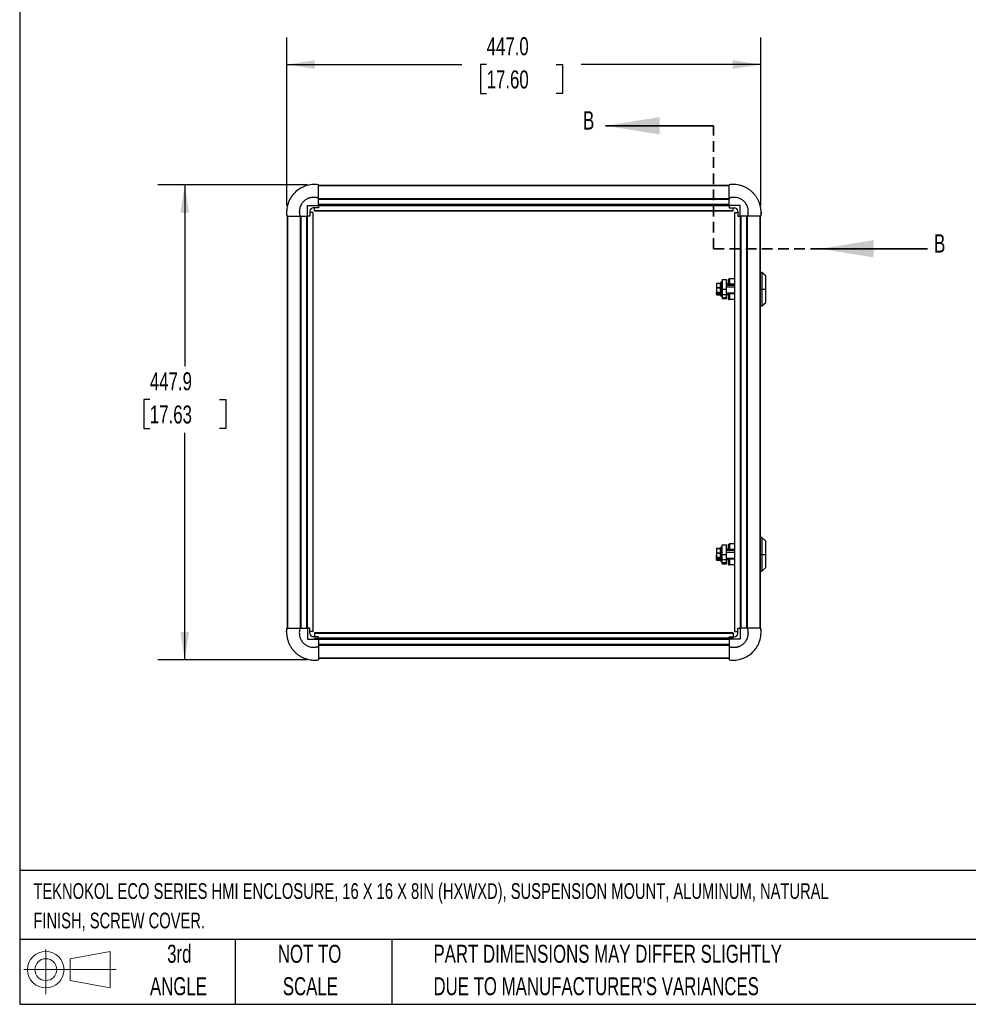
# Model space of a CAD drawing. Header units: millimetres. Extents: x 51 to 2184, y 51 to 1676.
# Tile 1 of 9: x 51 to 945, y 51 to 979. Entities that reach past the tile are written whole.
import ezdxf

# ---------------------------------------------------------------- set-up
doc = ezdxf.new("R2010")
doc.units = ezdxf.units.MM
doc.header["$LTSCALE"] = 8
doc.linetypes.add('HIDDEN', pattern=[1.905, 1.27, -0.635])
doc.layers.add('DIMENSIONS', color=140, linetype='Continuous', lineweight=25)
doc.layers.add('TEXT', color=140, linetype='Continuous', lineweight=25)
doc.styles.add('SLDTEXTSTYLE0', font='TXT', dxfattribs={"width": 0.7})
doc.dimstyles.new('SLDDIMSTYLE0', dxfattribs={"dimtxt": 17.264063, "dimasz": 26.416, "dimexe": 0, "dimexo": 0.0625, "dimgap": 4.316016, "dimtad": 0, "dimtih": 1, "dimtoh": 1, "dimrnd": 1e-09, "dimzin": 4, "dimdsep": 46, "dimtxsty": 'SLDTEXTSTYLE0', "dimsah": 1, "dimcen": 0.09, "dimadec": 0, "dimazin": 1, "dimtfac": 1, "dimtofl": 0, "dimtmove": 0, "dimatfit": 3, "dimfxl": 0, "dimfrac": 2, "dimtolj": 1, "dimtzin": 12, "dimarcsym": 0})
doc.dimstyles.new('SLDDIMSTYLE1', dxfattribs={"dimtxt": 17.264063, "dimasz": 26.416, "dimexe": 0, "dimexo": 0.0625, "dimgap": 4.316016, "dimtad": 0, "dimtih": 1, "dimtoh": 1, "dimrnd": 1e-09, "dimzin": 12, "dimdsep": 46, "dimtxsty": 'SLDTEXTSTYLE0', "dimsah": 1, "dimcen": 0.09, "dimadec": 0, "dimazin": 3, "dimtfac": 1, "dimtofl": 0, "dimtmove": 0, "dimatfit": 3, "dimfxl": 0, "dimfrac": 2, "dimtolj": 1, "dimtzin": 12, "dimarcsym": 0})

# ---------------------------------------------------------------- blocks, each defined once
blk = doc.blocks.new('Block11')
at = {"color": 7, "linetype": 'Continuous', "lineweight": 18}
for p, q in [((20.71, 42.49), (20.71, 0)), ((43.84, 33.34), (81.4, 40.25)), ((81.4, 40.25), (81.4, 5.85)), ((43.84, 12.77), (43.84, 33.34)), ((0, 23.05), (86.99, 23.05)), ((43.84, 12.77), (81.4, 5.85))]:
    blk.add_line(p, q, dxfattribs=at)
for radius in [17.2, 10.29]:
    blk.add_circle((20.71, 23.05), radius, dxfattribs=at)
blk = doc.blocks.new('Block12')
at = {"color": 7, "linetype": 'Continuous'}
blk.add_blockref('Block11', (0, 0), dxfattribs=at)
blk = doc.blocks.new('_D')
at = {"layer": 'DIMENSIONS'}
for p, q in [((302.68, 803.76), (302.68, 962.1)), ((749.64, 803.76), (749.64, 962.1)), ((302.68, 936.7), (467.7, 936.7)), ((491.09, 936.7), (485.3, 936.7)), ((485.3, 936.7), (485.3, 909.26)), ((556.76, 936.7), (562.56, 936.7)), ((562.56, 936.7), (562.56, 909.26)), ((749.64, 936.7), (580.15, 936.7)), ((485.3, 909.26), (491.09, 909.26)), ((562.56, 909.26), (556.76, 909.26))]:
    blk.add_line(p, q, dxfattribs=at)
for points in [[(302.68, 936.7), (329.09, 932.63), (329.09, 940.76)], [(749.64, 936.7), (723.22, 940.76), (723.22, 932.63)]]:
    blk.add_solid(points, dxfattribs=at)
at = {"layer": 'DIMENSIONS', "char_height": 16.933, "attachment_point": 1, "style": 'SLDTEXTSTYLE0'}
for s, insert in [('447.0', (491.09, 962.39)), ('17.60', (491.09, 931.09))]:
    blk.add_mtext(s, dxfattribs=dict(at, insert=insert))
blk = doc.blocks.new('_D_1')
at = {"layer": 'DIMENSIONS'}
for p, q in [((322.27, 823.35), (180.99, 823.35)), ((206.39, 823.35), (206.39, 652.19)), ((173.56, 620.89), (167.76, 620.89)), ((167.76, 620.89), (167.76, 593.45)), ((239.23, 620.89), (245.02, 620.89)), ((245.02, 620.89), (245.02, 593.45)), ((167.76, 593.45), (173.56, 593.45)), ((206.39, 375.47), (206.39, 589.58)), ((245.02, 593.45), (239.23, 593.45)), ((322.27, 375.47), (180.99, 375.47))]:
    blk.add_line(p, q, dxfattribs=at)
for points in [[(206.39, 823.35), (202.33, 796.94), (210.46, 796.94)], [(206.39, 375.47), (210.46, 401.88), (202.33, 401.88)]]:
    blk.add_solid(points, dxfattribs=at)
at = {"layer": 'DIMENSIONS', "char_height": 16.933, "attachment_point": 1, "style": 'SLDTEXTSTYLE0'}
for s, insert in [('447.9', (173.56, 646.58)), ('17.63', (173.56, 615.28))]:
    blk.add_mtext(s, dxfattribs=dict(at, insert=insert))

msp = doc.modelspace()

# ---------------------------------------------------------------- linework, layer by layer
at = {"color": 7, "linetype": 'Continuous', "lineweight": 35}
for p, q in [((704.898, 878.957), (603.298, 878.957)), ((906.873, 762.991), (805.273, 762.991))]:
    msp.add_line(p, q, dxfattribs=at)
at = {"color": 7, "linetype": 'HIDDEN', "lineweight": 35}
for q in [(704.898, 878.957), (805.273, 762.991)]:
    msp.add_line((704.898, 762.991), q, dxfattribs=at)
for p, q in [((332.425, 822.62), (719.888, 822.62)), ((719.888, 822.573), (332.425, 822.573)), ((310.07, 815.572), (308.949, 814.433)), ((310.009, 815.645), (309.998, 815.634)), ((310.006, 815.642), (310.002, 815.639)), ((332.425, 810.55), (719.888, 810.55)), ((332.425, 809.807), (719.888, 809.807)), ((719.888, 803.841), (719.888, 810.696)), ((742.244, 815.572), (743.365, 814.433)), ((742.316, 815.634), (742.305, 815.645)), ((742.311, 815.639), (742.308, 815.642)), ((324.47, 798.353), (324.47, 793.603)), ((332.425, 801.558), (327.675, 801.558)), ((328.657, 798.87), (328.657, 801.558)), ((723.657, 798.87), (328.657, 798.87)), ((328.657, 798.87), (328.657, 798.62)), ((328.657, 798.62), (723.657, 798.62)), ((719.888, 804.611), (332.425, 804.611)), ((332.425, 804.12), (719.888, 804.12)), ((332.425, 803.87), (719.888, 803.87)), ((332.425, 803.841), (332.425, 801.558)), ((730.157, 803.841), (719.888, 803.841)), ((719.888, 803.841), (719.888, 801.558)), ((719.888, 801.558), (724.638, 801.558)), ((723.657, 798.87), (723.657, 801.558)), ((723.657, 798.62), (723.657, 798.87)), ((727.843, 798.353), (727.843, 793.603)), ((730.157, 794.403), (730.157, 803.841)), ((302.473, 797.37), (302.692, 793.603)), ((303.378, 405.219), (303.378, 793.603)), ((303.425, 793.603), (303.425, 405.219)), ((315.448, 405.219), (315.448, 793.603)), ((316.191, 405.219), (316.191, 793.603)), ((320.976, 793.603), (322.157, 793.603)), ((321.387, 793.603), (321.387, 405.219)), ((321.878, 405.219), (321.878, 793.603)), ((322.128, 405.219), (322.128, 793.603)), ((322.128, 793.603), (322.157, 793.603)), ((322.157, 793.603), (322.157, 794.403)), ((324.47, 793.603), (322.157, 793.603)), ((327.128, 797.341), (324.47, 797.341)), ((327.128, 797.341), (327.128, 402.341)), ((327.378, 797.341), (327.128, 797.341)), ((327.378, 402.341), (327.378, 797.341)), ((724.936, 797.341), (724.936, 402.341)), ((725.186, 797.341), (724.936, 797.341)), ((725.186, 402.341), (725.186, 797.341)), ((725.186, 797.341), (727.843, 797.341)), ((727.843, 793.603), (730.157, 793.603)), ((730.157, 793.603), (730.157, 794.403)), ((731.338, 793.603), (730.157, 793.603)), ((730.157, 793.603), (730.186, 793.603)), ((730.186, 793.603), (730.186, 405.219)), ((730.436, 793.603), (730.436, 405.219)), ((730.927, 405.219), (730.927, 793.603)), ((737.092, 793.603), (731.338, 793.603)), ((736.123, 793.603), (736.123, 405.219)), ((736.866, 793.603), (736.866, 405.219)), ((748.888, 405.219), (748.888, 793.603)), ((748.936, 793.603), (748.936, 405.219)), ((749.84, 797.363), (749.622, 793.603)), ((713.186, 733.976), (717.186, 733.976)), ((713.186, 733.976), (713.186, 724.962)), ((717.186, 724.962), (717.186, 733.976)), ((718.936, 733.966), (718.936, 728.456)), ((719.336, 728.456), (719.336, 734.385)), ((720.236, 734.385), (719.336, 734.385)), ((720.236, 734.806), (720.236, 729.506)), ((724.936, 734.806), (720.236, 734.806)), ((750.436, 740.706), (748.936, 740.706)), ((754.436, 737.456), (750.436, 740.706)), ((750.436, 740.706), (750.436, 724.956)), ((754.436, 724.956), (754.436, 737.456)), ((707.686, 730.135), (707.686, 726.138)), ((707.686, 726.138), (707.686, 724.438)), ((711.515, 730.335), (707.886, 730.335)), ((707.886, 730.335), (707.886, 730.27)), ((707.886, 730.27), (707.886, 726.274)), ((711.501, 730.27), (707.886, 730.27)), ((707.886, 726.274), (707.886, 726.079)), ((707.886, 726.274), (711.226, 726.274)), ((707.886, 726.079), (707.886, 722.222)), ((711.226, 726.079), (707.886, 726.079)), ((712.226, 728.456), (711.226, 727.456)), ((711.226, 727.456), (711.226, 726.427)), ((711.226, 726.427), (712.226, 727.016)), ((711.226, 726.427), (711.226, 722.456)), ((711.501, 727.732), (711.501, 730.27)), ((711.54, 728.379), (711.584, 727.815)), ((711.695, 730.139), (711.695, 730.478)), ((711.898, 731.421), (711.898, 729.33)), ((711.898, 728.129), (711.898, 729.33)), ((713.186, 728.456), (712.226, 728.456)), ((712.226, 728.456), (712.226, 727.016)), ((712.226, 727.016), (712.226, 721.456)), ((712.226, 727.016), (713.186, 727.016)), ((713.186, 731.706), (712.281, 731.706)), ((712.281, 728.456), (712.281, 731.706)), ((713.186, 724.962), (717.186, 724.962)), ((713.186, 724.962), (713.186, 719.962)), ((718.936, 729.856), (717.186, 729.856)), ((724.936, 728.456), (717.186, 728.456)), ((717.186, 727.016), (724.936, 727.016)), ((717.186, 719.962), (717.186, 724.962)), ((720.236, 729.506), (720.236, 728.456)), ((724.936, 729.506), (720.236, 729.506)), ((748.936, 724.956), (750.436, 724.956)), ((750.436, 724.956), (750.436, 709.206)), ((750.436, 724.956), (754.436, 724.956)), ((754.436, 712.456), (754.436, 724.956)), ((707.686, 720.166), (707.686, 719.778)), ((707.704, 722.205), (707.718, 722.176)), ((707.886, 722.222), (709.886, 722.222)), ((707.886, 722.222), (707.886, 722.082)), ((707.886, 722.082), (709.695, 722.082)), ((707.886, 720.765), (707.886, 722.082)), ((707.886, 720.511), (707.886, 720.782)), ((707.886, 720.511), (707.886, 720.463)), ((709.786, 720.511), (707.886, 720.511)), ((707.886, 720.463), (707.886, 719.583)), ((709.886, 720.463), (707.886, 720.463)), ((707.886, 719.583), (711.501, 719.583)), ((707.886, 719.583), (707.886, 719.578)), ((707.886, 719.578), (711.515, 719.578)), ((709.686, 720.794), (707.961, 720.794)), ((708.086, 720.938), (708.086, 722.082)), ((709.686, 722.082), (709.686, 720.96)), ((709.686, 720.96), (709.686, 720.702)), ((709.886, 722.222), (709.886, 720.9)), ((709.886, 720.9), (711.501, 720.9)), ((709.886, 720.9), (709.886, 720.765)), ((711.501, 720.765), (709.886, 720.765)), ((709.886, 720.765), (709.886, 720.463)), ((711.226, 722.456), (712.226, 721.456)), ((711.501, 720.9), (711.501, 722.181)), ((711.695, 721.987), (711.695, 720.875)), ((711.695, 720.607), (711.695, 719.774)), ((711.898, 720.197), (711.898, 721.784)), ((711.898, 718.492), (711.898, 720.197)), ((712.226, 721.456), (713.186, 721.456)), ((712.281, 719.986), (712.281, 721.456)), ((712.281, 719.986), (713.086, 719.986)), ((712.281, 718.206), (712.281, 719.986)), ((712.281, 718.206), (713.186, 718.206)), ((713.186, 719.962), (713.186, 717.2)), ((713.186, 719.962), (717.186, 719.962)), ((713.186, 717.2), (717.186, 717.2)), ((713.186, 717.2), (713.186, 716.588)), ((713.186, 716.588), (717.186, 716.588)), ((713.186, 716.588), (713.186, 715.966)), ((717.186, 715.966), (713.186, 715.966)), ((717.186, 721.456), (724.936, 721.456)), ((717.186, 720.056), (718.936, 720.056)), ((717.186, 717.2), (717.186, 719.962)), ((717.186, 716.588), (717.186, 717.2)), ((717.186, 715.966), (717.186, 716.588)), ((718.936, 721.456), (718.936, 715.506)), ((718.936, 715.506), (719.336, 715.106)), ((719.336, 715.106), (719.336, 721.456)), ((719.336, 715.106), (720.236, 715.106)), ((720.236, 721.456), (720.236, 720.407)), ((720.236, 720.407), (720.236, 715.106)), ((724.936, 720.407), (720.236, 720.407)), ((724.936, 715.106), (720.236, 715.106)), ((748.936, 709.206), (750.436, 709.206)), ((750.436, 709.206), (754.436, 712.456)), ((713.186, 483.976), (717.186, 483.976)), ((713.186, 474.962), (713.186, 483.976)), ((717.186, 474.962), (717.186, 483.976)), ((718.936, 483.966), (718.936, 478.456)), ((719.336, 478.456), (719.336, 484.385)), ((720.236, 484.385), (719.336, 484.385)), ((720.236, 484.806), (720.236, 479.506)), ((724.936, 484.806), (720.236, 484.806)), ((750.436, 490.706), (748.936, 490.706)), ((754.436, 487.456), (750.436, 490.706)), ((750.436, 490.706), (750.436, 474.956)), ((754.436, 474.956), (754.436, 487.456)), ((707.686, 480.135), (707.686, 476.138)), ((707.686, 476.138), (707.686, 474.438)), ((711.515, 480.335), (707.886, 480.335)), ((707.886, 480.335), (707.886, 480.27)), ((707.886, 480.27), (707.886, 476.274)), ((711.501, 480.27), (707.886, 480.27)), ((707.886, 476.274), (707.886, 476.079)), ((707.886, 476.274), (711.226, 476.274)), ((707.886, 476.079), (707.886, 472.222)), ((707.886, 476.079), (711.226, 476.079)), ((712.226, 478.456), (711.226, 477.456)), ((711.226, 477.456), (711.226, 476.427)), ((711.226, 476.427), (712.226, 477.016)), ((711.226, 476.427), (711.226, 472.456)), ((711.501, 477.732), (711.501, 480.27)), ((711.54, 478.379), (711.584, 477.815)), ((711.695, 480.139), (711.695, 480.478)), ((711.898, 479.33), (711.898, 481.421)), ((711.898, 479.33), (711.898, 478.129)), ((713.186, 478.456), (712.226, 478.456)), ((712.226, 478.456), (712.226, 477.016)), ((712.226, 477.016), (712.226, 471.456)), ((712.226, 477.016), (713.186, 477.016)), ((713.186, 481.706), (712.281, 481.706)), ((712.281, 478.456), (712.281, 481.706)), ((713.186, 474.962), (717.186, 474.962)), ((713.186, 469.962), (713.186, 474.962)), ((718.936, 479.856), (717.186, 479.856)), ((724.936, 478.456), (717.186, 478.456)), ((717.186, 477.016), (724.936, 477.016)), ((717.186, 469.962), (717.186, 474.962)), ((720.236, 479.506), (720.236, 478.456)), ((724.936, 479.506), (720.236, 479.506)), ((748.936, 474.956), (750.436, 474.956)), ((750.436, 474.956), (750.436, 459.206)), ((750.436, 474.956), (754.436, 474.956)), ((754.436, 462.456), (754.436, 474.956)), ((707.686, 470.166), (707.686, 469.778)), ((707.704, 472.205), (707.718, 472.176)), ((707.886, 472.222), (709.886, 472.222)), ((707.886, 472.222), (707.886, 472.082)), ((707.886, 472.082), (709.695, 472.082)), ((707.886, 470.765), (707.886, 472.082)), ((707.886, 470.511), (707.886, 470.782)), ((707.886, 470.511), (707.886, 470.463)), ((709.786, 470.511), (707.886, 470.511)), ((707.886, 470.463), (707.886, 469.583)), ((709.886, 470.463), (707.886, 470.463)), ((711.501, 469.583), (707.886, 469.583)), ((707.886, 469.583), (707.886, 469.578)), ((707.886, 469.578), (711.515, 469.578)), ((709.686, 470.794), (707.961, 470.794)), ((708.086, 470.938), (708.086, 472.082)), ((709.686, 472.082), (709.686, 470.96)), ((709.686, 470.96), (709.686, 470.702)), ((709.886, 472.222), (709.886, 470.9)), ((709.886, 470.9), (711.501, 470.9)), ((709.886, 470.9), (709.886, 470.765)), ((711.501, 470.765), (709.886, 470.765)), ((709.886, 470.765), (709.886, 470.463)), ((711.226, 472.456), (712.226, 471.456)), ((711.501, 470.9), (711.501, 472.181)), ((711.695, 471.987), (711.695, 470.875)), ((711.695, 470.607), (711.695, 469.774)), ((711.898, 471.784), (711.898, 470.197)), ((711.898, 470.197), (711.898, 468.492)), ((712.226, 471.456), (713.186, 471.456)), ((712.281, 469.986), (712.281, 471.456)), ((712.281, 469.986), (713.086, 469.986)), ((712.281, 468.206), (712.281, 469.986)), ((712.281, 468.206), (713.186, 468.206)), ((713.186, 467.2), (713.186, 469.962)), ((713.186, 469.962), (717.186, 469.962)), ((713.186, 467.2), (717.186, 467.2)), ((713.186, 466.588), (713.186, 467.2)), ((713.186, 466.588), (717.186, 466.588)), ((713.186, 465.966), (713.186, 466.588)), ((713.186, 465.966), (717.186, 465.966)), ((717.186, 471.456), (724.936, 471.456)), ((717.186, 470.056), (718.936, 470.056)), ((717.186, 467.2), (717.186, 469.962)), ((717.186, 466.588), (717.186, 467.2)), ((717.186, 465.966), (717.186, 466.588)), ((718.936, 471.456), (718.936, 465.506)), ((718.936, 465.506), (719.336, 465.106)), ((719.336, 465.106), (719.336, 471.456)), ((719.336, 465.106), (720.236, 465.106)), ((720.236, 471.456), (720.236, 470.407)), ((724.936, 470.407), (720.236, 470.407)), ((720.236, 470.407), (720.236, 465.106)), ((724.936, 465.106), (720.236, 465.106)), ((748.936, 459.206), (750.436, 459.206)), ((750.436, 459.206), (754.436, 462.456)), ((302.473, 401.459), (302.692, 405.219)), ((315.221, 405.219), (320.975, 405.219)), ((320.976, 405.219), (322.157, 405.219)), ((322.128, 405.219), (322.157, 405.219)), ((322.157, 405.219), (322.157, 404.419)), ((324.47, 405.219), (322.157, 405.219)), ((322.157, 404.419), (322.157, 394.981)), ((324.47, 400.469), (324.47, 405.219)), ((327.128, 402.341), (324.47, 402.341)), ((327.128, 402.341), (327.378, 402.341)), ((328.657, 401.062), (328.657, 400.812)), ((723.657, 401.062), (328.657, 401.062)), ((328.657, 400.812), (723.657, 400.812)), ((328.657, 400.812), (328.657, 397.264)), ((723.657, 400.812), (723.657, 401.062)), ((723.657, 400.812), (723.657, 397.264)), ((724.936, 402.341), (725.186, 402.341)), ((725.186, 402.341), (727.843, 402.341)), ((727.843, 400.469), (727.843, 405.219)), ((727.843, 405.219), (730.157, 405.219)), ((731.338, 405.219), (730.157, 405.219)), ((730.157, 405.219), (730.157, 404.419)), ((730.186, 405.219), (730.157, 405.219)), ((749.841, 401.452), (749.622, 405.219)), ((322.157, 394.981), (332.425, 394.981)), ((332.425, 397.264), (327.675, 397.264)), ((332.425, 395.565), (328.657, 395.565)), ((328.657, 395.562), (328.657, 395.565)), ((723.657, 395.562), (328.657, 395.562)), ((328.657, 395.562), (328.657, 395.071)), ((332.425, 395.565), (332.425, 397.264)), ((719.888, 395.812), (332.425, 395.812)), ((332.425, 394.981), (332.425, 388.125)), ((719.888, 389.875), (332.425, 389.875)), ((332.575, 395.071), (719.738, 395.071)), ((719.888, 397.264), (724.638, 397.264)), ((719.888, 395.565), (719.888, 397.264)), ((719.888, 395.565), (723.657, 395.565)), ((723.657, 395.565), (723.657, 395.562)), ((723.657, 395.071), (723.657, 395.562)), ((310.07, 383.25), (308.949, 384.388)), ((309.998, 383.187), (310.009, 383.176)), ((310.002, 383.183), (310.006, 383.179)), ((719.888, 389.132), (332.425, 389.132)), ((742.244, 383.25), (743.365, 384.388)), ((742.305, 383.176), (742.316, 383.187)), ((742.308, 383.179), (742.311, 383.183)), ((332.425, 377.109), (719.888, 377.109)), ((719.888, 377.062), (332.425, 377.062))]:
    msp.add_line(p, q)
at = {"flags": 128}
for points in [[(707.886, 726.079), (707.847, 726.08), (707.809, 726.083), (707.775, 726.089), (707.744, 726.096), (707.719, 726.105), (707.701, 726.116), (707.689, 726.127), (707.686, 726.138)], [(711.674, 730.424), (711.685, 730.447), (711.695, 730.478)], [(709.686, 720.96), (709.689, 720.949), (709.701, 720.937), (709.719, 720.927), (709.744, 720.918), (709.775, 720.91), (709.809, 720.905), (709.847, 720.902), (709.886, 720.9)], [(707.686, 476.138), (707.689, 476.127), (707.701, 476.116), (707.719, 476.105), (707.744, 476.096), (707.775, 476.089), (707.809, 476.083), (707.847, 476.08), (707.886, 476.079)], [(711.674, 480.424), (711.685, 480.447), (711.695, 480.478)], [(707.686, 470.155), (707.689, 470.195), (707.701, 470.231)], [(709.686, 470.96), (709.689, 470.949), (709.701, 470.937), (709.719, 470.927), (709.744, 470.918), (709.775, 470.91), (709.809, 470.905), (709.847, 470.902), (709.886, 470.9)]]:
    msp.add_lwpolyline(points, dxfattribs=at)
for centre, radius, start, end in [((327.57, 798.458), 3.102, 88.06163, 181.93837), ((724.743, 798.458), 3.102, 358.06163, 91.93837), ((707.886, 730.135), 0.2, 90, 180), ((707.859, 730.095), 0.177, 81.213656, 166.952808), ((707.859, 726.098), 0.177, 81.213656, 166.952808), ((711.538, 730.445), 0.179, 258.091468, 331.276206), ((712.281, 731.306), 0.4, 90, 163.393974), ((707.886, 719.778), 0.2, 180, 270), ((707.883, 719.781), 0.198, 180.704579, 270.687662), ((707.862, 722.581), 0.359, 243.198148, 273.830037), ((707.884, 720.663), 0.2, 202.596444, 270.358075), ((707.886, 722.282), 0.2, 212.447859, 270), ((709.883, 720.963), 0.198, 180.704579, 270.687662), ((711.565, 720.634), 0.274, 61.760341, 103.562423), ((711.496, 720.561), 0.204, 13.063693, 88.587707), ((711.507, 719.387), 0.196, 52.520937, 91.74519), ((712.252, 720.388), 0.403, 208.39286, 274.092752), ((712.281, 718.606), 0.4, 196.606026, 270), ((707.886, 480.135), 0.2, 90, 180), ((707.859, 480.095), 0.177, 81.213656, 166.952808), ((707.859, 476.098), 0.177, 81.213656, 166.952808), ((711.538, 480.445), 0.179, 258.091468, 331.276206), ((712.281, 481.306), 0.4, 90, 163.393974), ((707.886, 469.778), 0.2, 180, 270), ((707.883, 469.781), 0.198, 180.704579, 270.687662), ((707.862, 472.581), 0.359, 243.198148, 273.830037), ((707.884, 470.663), 0.2, 202.596444, 270.358075), ((707.886, 472.282), 0.2, 212.447859, 270), ((709.883, 470.963), 0.198, 180.704579, 270.687662), ((711.565, 470.634), 0.274, 61.760341, 103.562423), ((711.496, 470.561), 0.204, 13.063693, 88.587707), ((711.507, 469.387), 0.196, 52.520937, 91.74519), ((712.252, 470.388), 0.403, 208.39286, 274.092752), ((712.281, 468.606), 0.4, 196.606026, 270), ((327.57, 400.364), 3.102, 178.06163, 271.93837), ((724.743, 400.364), 3.102, 268.06163, 1.93837)]:
    msp.add_arc(centre, radius, start, end)
for centre, major_axis, ratio, start_param, end_param in [((709.886, 720.658), (-0.156, 0.156), 0.8014319, 0.6756134, 1.722811), ((709.886, 722.282), (0.198, 0.198), 0.1531965, 3.2936073, 4.5603743), ((709.886, 720.658), (-0.156, 0.156), 0.8014319, 1.722811, 2.2464098), ((709.886, 470.658), (-0.156, 0.156), 0.8014319, 0.6756134, 1.722811), ((709.886, 472.282), (0.198, 0.198), 0.1531965, 3.2936073, 4.5603743), ((709.886, 470.658), (-0.156, 0.156), 0.8014319, 1.722811, 2.2464098)]:
    msp.add_ellipse(centre, major_axis=major_axis, ratio=ratio, start_param=start_param, end_param=end_param)
for points, knots in [([(332.425, 823.353), (328.337, 823.9), (322.193, 823.271), (314.878, 819.836), (310.025, 816.004), (306.192, 811.149), (302.757, 803.835), (302.128, 797.691), (302.675, 793.603)], [0, 0, 0, 0, 0.25, 0.375, 0.5, 0.625, 0.75, 1, 1, 1, 1]), ([(332.425, 810.696), (332.425, 812.657), (332.425, 814.398), (332.425, 816.694), (332.425, 817.406), (332.425, 818.394), (332.425, 818.709), (332.425, 819.313), (332.425, 819.601), (332.425, 820.955), (332.425, 821.785), (332.425, 822.659), (332.425, 822.888), (332.425, 823.136), (332.425, 823.203), (332.425, 823.302), (332.425, 823.336), (332.425, 823.353)], [0, 0, 0, 0, 0.25, 0.25, 0.375, 0.375, 0.4375, 0.4375, 0.5, 0.5, 0.75, 0.75, 0.875, 0.875, 0.9375, 0.9375, 1, 1, 1, 1]), ([(749.638, 793.603), (749.707, 794.114), (749.813, 795.136), (749.883, 796.667), (749.865, 798.191), (749.759, 799.707), (749.568, 801.21), (749.199, 803.191), (748.531, 805.614), (747.4, 808.416), (745.962, 811.073), (744.205, 813.577), (742.161, 815.876), (739.862, 817.92), (737.359, 819.677), (734.702, 821.115), (731.899, 822.245), (728.992, 823.048), (726.497, 823.439), (724.477, 823.58), (722.952, 823.598), (721.421, 823.528), (720.399, 823.421), (719.888, 823.353)], [0, 0, 0, 0, 0.03125, 0.0625, 0.09375, 0.125, 0.15625, 0.1875, 0.25, 0.3125, 0.375, 0.4375, 0.5, 0.5625, 0.625, 0.6875, 0.75, 0.8125, 0.875, 0.90625, 0.9375, 0.96875, 1, 1, 1, 1]), ([(719.888, 810.696), (719.888, 812.657), (719.888, 814.398), (719.888, 816.694), (719.888, 817.406), (719.888, 818.394), (719.888, 818.709), (719.888, 819.313), (719.888, 819.601), (719.888, 820.955), (719.888, 821.785), (719.888, 822.659), (719.888, 822.888), (719.888, 823.136), (719.888, 823.203), (719.888, 823.302), (719.888, 823.336), (719.888, 823.353)], [0, 0, 0, 0, 0.25, 0.25, 0.375, 0.375, 0.4375, 0.4375, 0.5, 0.5, 0.75, 0.75, 0.875, 0.875, 0.9375, 0.9375, 1, 1, 1, 1]), ([(332.425, 810.696), (332.316, 810.735), (332.096, 810.811), (331.764, 810.914), (331.43, 811.01), (331.093, 811.096), (330.755, 811.174), (330.415, 811.243), (330.073, 811.303), (329.73, 811.354), (329.385, 811.397), (329.039, 811.43), (328.693, 811.455), (328.346, 811.471), (327.998, 811.477), (327.65, 811.475), (327.302, 811.464), (326.954, 811.443), (326.608, 811.414), (326.262, 811.376), (325.918, 811.329), (325.575, 811.273), (325.234, 811.208), (324.895, 811.135), (324.558, 811.052), (324.223, 810.961), (323.89, 810.862), (323.56, 810.753), (323.233, 810.637), (322.908, 810.511), (322.306, 810.261), (321.446, 809.841), (320.37, 809.184), (319.36, 808.429), (317.908, 807.116), (316.253, 805.001), (314.893, 801.904), (314.485, 799.433), (314.465, 797.836), (314.495, 797.117), (314.563, 796.401), (314.67, 795.689), (314.814, 794.984), (314.994, 794.287), (315.146, 793.831), (315.221, 793.603)], [0, 0, 0, 0, 0.01153195, 0.02305179, 0.03456155, 0.04606319, 0.05755865, 0.06904985, 0.0805387, 0.09202707, 0.10351686, 0.11500996, 0.12650828, 0.13801374, 0.14952831, 0.16105397, 0.17258922, 0.18411488, 0.19562944, 0.2071349, 0.21863322, 0.23012632, 0.2416161, 0.25310448, 0.26459332, 0.27608452, 0.28757999, 0.29908163, 0.3105914, 0.32211125, 0.33364322, 0.37538002, 0.41702584, 0.45867167, 0.50040847, 0.61130122, 0.72230092, 0.83319367, 0.85706575, 0.88089509, 0.90469909, 0.92849468, 0.95229867, 0.97612798, 1, 1, 1, 1]), ([(737.092, 793.603), (737.129, 793.717), (737.249, 794.083), (737.479, 794.847), (737.724, 796.057), (737.886, 797.722), (737.79, 799.834), (737.239, 802.329), (736.006, 805.065), (734.043, 807.591), (731.593, 809.516), (729.099, 810.72), (726.772, 811.33), (724.739, 811.519), (723.063, 811.439), (721.757, 811.241), (720.825, 810.991), (720.243, 810.811), (719.969, 810.722), (719.888, 810.696)], [0, 0, 0, 0, 0.0119281, 0.0383052, 0.0791443, 0.1344288, 0.2041418, 0.2882863, 0.3868758, 0.4999039, 0.6026003, 0.6937516, 0.7730914, 0.8403919, 0.8958005, 0.9394706, 0.9713695, 0.9915571, 1, 1, 1, 1]), ([(322.157, 794.403), (322.157, 795.976), (322.157, 797.549), (322.157, 800.695), (322.157, 802.268), (322.157, 803.841)], [0, 0, 0, 0, 0.5, 0.5, 1, 1, 1, 1]), ([(302.675, 793.603), (302.675, 793.603), (302.675, 793.603), (302.675, 793.603), (302.945, 793.603), (307.422, 793.603), (315.221, 793.603)], [-0.00005445, -0.00005445, -0.00005445, -0.00005445, 0, 0, 0, 0.99874494, 0.99874494, 0.99874494, 0.99874494]), ([(749.638, 793.603), (749.638, 793.603), (749.638, 793.603), (749.638, 793.603), (749.368, 793.603), (744.892, 793.603), (737.092, 793.603)], [-0.00005445, -0.00005445, -0.00005445, -0.00005445, 0, 0, 0, 0.99874494, 0.99874494, 0.99874494, 0.99874494]), ([(707.686, 724.438), (707.686, 724.361), (707.687, 724.209), (707.693, 723.984), (707.7, 723.763), (707.707, 723.546), (707.713, 723.312), (707.715, 723.128), (707.715, 722.993), (707.715, 722.904), (707.713, 722.747), (707.708, 722.525), (707.703, 722.349), (707.7, 722.26)], [0, 0, 0, 0, 0.102847, 0.2042358, 0.3042078, 0.4028061, 0.5000761, 0.6248989, 0.6561205, 0.6873487, 0.7498253, 0.8740889, 1, 1, 1, 1]), ([(707.686, 724.263), (707.686, 724.038), (707.686, 723.131), (707.686, 721.765), (707.686, 720.503), (707.686, 720.276), (707.686, 720.166)], [0, 0, 0, 0, 0.10105072, 0.40805415, 0.71505758, 1, 1, 1, 1]), ([(711.501, 730.27), (711.504, 730.278), (711.509, 730.294), (711.513, 730.313), (711.514, 730.33), (711.512, 730.336), (711.506, 730.334), (711.503, 730.331), (711.501, 730.33)], [0, 0, 0, 0, 0.16759202, 0.33404311, 0.50036731, 0.78821836, 0.89367708, 1, 1, 1, 1]), ([(711.675, 730.426), (711.666, 730.413), (711.648, 730.387), (711.606, 730.357), (711.559, 730.338), (711.526, 730.336), (711.51, 730.334)], [0, 0, 0, 0, 0.2600814, 0.5179704, 0.7665685, 1, 1, 1, 1]), ([(711.695, 730.359), (711.678, 730.246), (711.644, 730.024), (711.606, 729.694), (711.571, 729.311), (711.545, 728.874), (711.541, 728.543), (711.54, 728.379)], [0, 0, 0, 0, 0.1718098, 0.3384897, 0.5000645, 0.7521915, 1, 1, 1, 1]), ([(711.898, 731.421), (711.821, 731.155), (711.72, 730.807), (711.641, 730.454), (711.622, 730.371)], [0, 0, 0, 0, 0.7644294, 1, 1, 1, 1]), ([(711.695, 730.478), (711.697, 730.481), (711.701, 730.487), (711.705, 730.488), (711.707, 730.483), (711.708, 730.466), (711.706, 730.43), (711.699, 730.383), (711.695, 730.359)], [0, 0, 0, 0, 0.1263141, 0.2505569, 0.3745639, 0.5001542, 0.7496989, 1, 1, 1, 1]), ([(707.7, 720.586), (707.703, 720.559), (707.708, 720.506), (707.713, 720.446), (707.715, 720.408), (707.715, 720.387), (707.715, 720.356), (707.712, 720.308), (707.703, 720.251), (707.69, 720.2), (707.687, 720.178), (707.686, 720.166)], [0, 0, 0, 0, 0.1259025, 0.2501801, 0.312658, 0.3438869, 0.3751091, 0.4999346, 0.6627721, 0.8293945, 1, 1, 1, 1]), ([(707.7, 720.586), (707.698, 720.604), (707.709, 720.658), (707.772, 720.747), (707.827, 720.782), (707.886, 720.782)], [0, 0, 0, 0, 0.5, 0.5, 1, 1, 1, 1]), ([(707.7, 722.26), (707.699, 722.246), (707.7, 722.232), (707.701, 722.22), (707.702, 722.214), (707.703, 722.21), (707.704, 722.205)], [0, 0, 0, 0, 0.000047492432, 0.000047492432, 0.000047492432, 0.000067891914, 0.000067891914, 0.000067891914, 0.000067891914]), ([(711.501, 719.583), (711.485, 719.615), (711.451, 719.68), (711.412, 719.777), (711.382, 719.875), (711.36, 719.974), (711.347, 720.074), (711.341, 720.207), (711.356, 720.373), (711.406, 720.57), (711.47, 720.7), (711.501, 720.765)], [0, 0, 0, 0, 0.081965, 0.1644216, 0.2474028, 0.3309412, 0.4150689, 0.4998171, 0.6687745, 0.8354158, 1, 1, 1, 1]), ([(711.501, 720.765), (711.504, 720.769), (711.51, 720.777), (711.514, 720.799), (711.514, 720.827), (711.51, 720.861), (711.504, 720.887), (711.501, 720.9)], [0, 0, 0, 0, 0.2017745, 0.4008896, 0.5991104, 0.7982255, 1, 1, 1, 1]), ([(711.51, 719.578), (711.526, 719.577), (711.559, 719.574), (711.599, 719.56), (711.618, 719.545), (711.624, 719.54)], [0, 0, 0, 0, 0.3840828, 0.7931205, 1, 1, 1, 1]), ([(711.534, 719.926), (711.594, 719.657), (711.701, 719.175), (711.838, 718.701), (711.898, 718.492)], [0, 0, 0, 0, 0.5592613, 1, 1, 1, 1]), ([(711.695, 720.875), (711.697, 720.859), (711.701, 720.826), (711.705, 720.781), (711.707, 720.739), (711.708, 720.689), (711.706, 720.637), (711.699, 720.617), (711.695, 720.607)], [0, 0, 0, 0, 0.1262893, 0.2504883, 0.3744858, 0.5001589, 0.749641, 1, 1, 1, 1]), ([(707.7, 472.26), (707.703, 472.35), (707.709, 472.529), (707.714, 472.798), (707.716, 473.065), (707.712, 473.422), (707.695, 473.877), (707.689, 474.249), (707.686, 474.438)], [0, 0, 0, 0, 0.1283229, 0.2542171, 0.3779984, 0.4999703, 0.7460998, 1, 1, 1, 1]), ([(707.686, 474.263), (707.686, 474.038), (707.686, 473.131), (707.686, 471.765), (707.686, 470.503), (707.686, 470.276), (707.686, 470.166)], [0, 0, 0, 0, 0.1010507, 0.4080542, 0.7150576, 1, 1, 1, 1]), ([(711.501, 480.27), (711.504, 480.278), (711.509, 480.294), (711.513, 480.313), (711.514, 480.33), (711.512, 480.336), (711.506, 480.334), (711.503, 480.331), (711.501, 480.33)], [0, 0, 0, 0, 0.16759202, 0.33404311, 0.50036731, 0.78821836, 0.89367708, 1, 1, 1, 1]), ([(711.675, 480.426), (711.666, 480.413), (711.648, 480.387), (711.606, 480.357), (711.559, 480.338), (711.526, 480.336), (711.51, 480.334)], [0, 0, 0, 0, 0.26008144, 0.51797043, 0.76656855, 1, 1, 1, 1]), ([(711.695, 480.359), (711.678, 480.246), (711.644, 480.024), (711.606, 479.694), (711.571, 479.311), (711.545, 478.874), (711.541, 478.543), (711.54, 478.379)], [0, 0, 0, 0, 0.17180977, 0.33848973, 0.50006447, 0.75219146, 1, 1, 1, 1]), ([(711.898, 481.421), (711.821, 481.155), (711.72, 480.807), (711.641, 480.454), (711.622, 480.371)], [0, 0, 0, 0, 0.7644294, 1, 1, 1, 1]), ([(711.695, 480.478), (711.697, 480.481), (711.701, 480.487), (711.705, 480.488), (711.707, 480.483), (711.708, 480.466), (711.706, 480.43), (711.699, 480.383), (711.695, 480.359)], [0, 0, 0, 0, 0.1263141, 0.2505569, 0.3745639, 0.5001542, 0.7496989, 1, 1, 1, 1]), ([(707.686, 470.166), (707.686, 470.173), (707.687, 470.186), (707.693, 470.212), (707.7, 470.242), (707.707, 470.276), (707.715, 470.334), (707.717, 470.428), (707.705, 470.533), (707.7, 470.586)], [0, 0, 0, 0, 0.1026505, 0.2038324, 0.3036995, 0.4024034, 0.5000897, 0.7457998, 1, 1, 1, 1]), ([(707.7, 470.586), (707.698, 470.604), (707.709, 470.658), (707.772, 470.747), (707.827, 470.782), (707.886, 470.782)], [0, 0, 0, 0, 0.5, 0.5, 1, 1, 1, 1]), ([(707.704, 472.205), (707.701, 472.216), (707.7, 472.228), (707.7, 472.242), (707.7, 472.248), (707.7, 472.254), (707.7, 472.26)], [0, 0, 0, 0, 0.000047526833, 0.000047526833, 0.000047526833, 0.000067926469, 0.000067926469, 0.000067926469, 0.000067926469]), ([(711.501, 469.583), (711.485, 469.615), (711.451, 469.68), (711.412, 469.777), (711.382, 469.875), (711.36, 469.974), (711.347, 470.074), (711.341, 470.207), (711.356, 470.373), (711.406, 470.57), (711.47, 470.7), (711.501, 470.765)], [0, 0, 0, 0, 0.081965, 0.1644216, 0.2474028, 0.3309412, 0.4150689, 0.4998171, 0.6687745, 0.8354158, 1, 1, 1, 1]), ([(711.501, 470.765), (711.504, 470.769), (711.51, 470.777), (711.514, 470.799), (711.514, 470.827), (711.51, 470.861), (711.504, 470.887), (711.501, 470.9)], [0, 0, 0, 0, 0.2017745, 0.4008896, 0.5991104, 0.7982255, 1, 1, 1, 1]), ([(711.51, 469.578), (711.526, 469.577), (711.559, 469.574), (711.599, 469.56), (711.618, 469.545), (711.624, 469.54)], [0, 0, 0, 0, 0.3840828, 0.7931205, 1, 1, 1, 1]), ([(711.534, 469.926), (711.594, 469.657), (711.701, 469.175), (711.838, 468.701), (711.898, 468.492)], [0, 0, 0, 0, 0.5592613, 1, 1, 1, 1]), ([(711.695, 470.875), (711.697, 470.859), (711.701, 470.826), (711.705, 470.781), (711.707, 470.739), (711.708, 470.689), (711.706, 470.637), (711.699, 470.617), (711.695, 470.607)], [0, 0, 0, 0, 0.1262893, 0.2504883, 0.3744858, 0.5001589, 0.749641, 1, 1, 1, 1]), ([(302.675, 405.219), (302.607, 404.708), (302.5, 403.686), (302.43, 402.155), (302.448, 400.63), (302.554, 399.115), (302.746, 397.612), (303.114, 395.631), (303.782, 393.208), (304.913, 390.405), (306.351, 387.749), (308.108, 385.245), (310.152, 382.946), (312.451, 380.902), (314.955, 379.145), (317.612, 377.707), (320.414, 376.576), (323.322, 375.774), (325.816, 375.383), (327.837, 375.242), (329.361, 375.224), (330.892, 375.294), (331.914, 375.4), (332.425, 375.469)], [0, 0, 0, 0, 0.03125, 0.0625, 0.09375, 0.125, 0.15625, 0.1875, 0.25, 0.3125, 0.375, 0.4375, 0.5, 0.5625, 0.625, 0.6875, 0.75, 0.8125, 0.875, 0.90625, 0.9375, 0.96875, 1, 1, 1, 1]), ([(302.675, 405.219), (302.675, 405.219), (302.675, 405.219), (302.675, 405.219), (302.945, 405.219), (307.422, 405.219), (315.221, 405.219)], [-0.00005445, -0.00005445, -0.00005445, -0.00005445, 0, 0, 0, 0.99874494, 0.99874494, 0.99874494, 0.99874494]), ([(315.221, 405.219), (315.184, 405.105), (315.064, 404.738), (314.835, 403.975), (314.589, 402.765), (314.428, 401.099), (314.523, 398.988), (315.075, 396.492), (316.307, 393.756), (318.271, 391.231), (320.72, 389.306), (323.214, 388.102), (325.541, 387.492), (327.574, 387.303), (329.25, 387.382), (330.556, 387.581), (331.488, 387.83), (332.07, 388.011), (332.344, 388.099), (332.425, 388.125)], [0, 0, 0, 0, 0.0119281, 0.0383052, 0.0791443, 0.1344288, 0.2041418, 0.2882863, 0.3868758, 0.4999039, 0.6026003, 0.6937516, 0.7730914, 0.8403919, 0.8958005, 0.9394706, 0.9713695, 0.9915571, 1, 1, 1, 1]), ([(719.888, 388.125), (719.998, 388.087), (720.217, 388.011), (720.549, 387.907), (720.884, 387.812), (721.22, 387.725), (721.559, 387.648), (721.899, 387.579), (722.241, 387.518), (722.584, 387.467), (722.928, 387.425), (723.274, 387.391), (723.62, 387.367), (723.968, 387.351), (724.315, 387.344), (724.664, 387.347), (725.012, 387.358), (725.359, 387.378), (725.706, 387.407), (726.051, 387.446), (726.395, 387.493), (726.738, 387.549), (727.079, 387.614), (727.418, 387.687), (727.755, 387.769), (728.09, 387.86), (728.423, 387.96), (728.753, 388.068), (729.081, 388.185), (729.405, 388.31), (730.007, 388.561), (730.868, 388.981), (731.944, 389.638), (732.954, 390.392), (734.406, 391.705), (736.06, 393.82), (737.421, 396.918), (737.829, 399.388), (737.848, 400.985), (737.818, 401.705), (737.75, 402.421), (737.644, 403.132), (737.499, 403.837), (737.319, 404.535), (737.168, 404.991), (737.092, 405.219)], [0, 0, 0, 0, 0.01153195, 0.02305179, 0.03456155, 0.04606319, 0.05755865, 0.06904985, 0.0805387, 0.09202707, 0.10351686, 0.11500996, 0.12650828, 0.13801374, 0.14952831, 0.16105397, 0.17258922, 0.18411488, 0.19562944, 0.2071349, 0.21863322, 0.23012632, 0.2416161, 0.25310448, 0.26459332, 0.27608452, 0.28757999, 0.29908163, 0.3105914, 0.32211125, 0.33364322, 0.37538002, 0.41702584, 0.45867167, 0.50040847, 0.61130122, 0.72230092, 0.83319367, 0.85706575, 0.88089509, 0.90469909, 0.92849468, 0.95229867, 0.97612798, 1, 1, 1, 1]), ([(719.888, 375.469), (723.976, 374.922), (730.121, 375.55), (737.436, 378.986), (742.289, 382.818), (746.122, 387.672), (749.557, 394.986), (750.185, 401.131), (749.638, 405.219)], [0, 0, 0, 0, 0.25, 0.375, 0.5, 0.625, 0.75, 1, 1, 1, 1]), ([(730.157, 404.419), (730.157, 402.846), (730.157, 401.273), (730.157, 398.127), (730.157, 396.554), (730.157, 394.981)], [0, 0, 0, 0, 0.5, 0.5, 1, 1, 1, 1]), ([(749.638, 405.219), (749.638, 405.219), (749.638, 405.219), (749.638, 405.219), (749.368, 405.219), (744.892, 405.219), (737.092, 405.219)], [-0.00005445, -0.00005445, -0.00005445, -0.00005445, 0, 0, 0, 0.99874494, 0.99874494, 0.99874494, 0.99874494]), ([(332.425, 388.125), (332.425, 386.164), (332.425, 384.423), (332.425, 382.127), (332.425, 381.415), (332.425, 380.428), (332.425, 380.112), (332.425, 379.509), (332.425, 379.221), (332.425, 377.867), (332.425, 377.036), (332.425, 376.162), (332.425, 375.933), (332.425, 375.685), (332.425, 375.619), (332.425, 375.519), (332.425, 375.486), (332.425, 375.469)], [0, 0, 0, 0, 0.25, 0.25, 0.375, 0.375, 0.4375, 0.4375, 0.5, 0.5, 0.75, 0.75, 0.875, 0.875, 0.9375, 0.9375, 1, 1, 1, 1]), ([(719.888, 388.125), (719.888, 386.164), (719.888, 384.423), (719.888, 382.127), (719.888, 381.415), (719.888, 380.428), (719.888, 380.112), (719.888, 379.509), (719.888, 379.221), (719.888, 377.867), (719.888, 377.036), (719.888, 376.162), (719.888, 375.933), (719.888, 375.685), (719.888, 375.619), (719.888, 375.519), (719.888, 375.486), (719.888, 375.469)], [0, 0, 0, 0, 0.25, 0.25, 0.375, 0.375, 0.4375, 0.4375, 0.5, 0.5, 0.75, 0.75, 0.875, 0.875, 0.9375, 0.9375, 1, 1, 1, 1])]:
    msp.add_open_spline(points, degree=3, knots=knots)
for points in [[(332.425, 803.841), (332.425, 806.126), (332.425, 808.411), (332.425, 810.696)], [(322.157, 803.841), (325.58, 803.841), (329.002, 803.841), (332.425, 803.841)], [(315.221, 793.603), (317.139, 793.603), (319.057, 793.603), (320.975, 793.603)], [(719.336, 734.385), (719.202, 734.246), (719.069, 734.106), (718.936, 733.966)], [(711.898, 729.33), (711.759, 729.016), (711.64, 728.699), (711.54, 728.379)], [(707.961, 720.794), (707.937, 720.786), (707.912, 720.782), (707.886, 720.782)], [(707.961, 720.794), (708.037, 720.818), (708.086, 720.877), (708.086, 720.938)], [(719.336, 484.385), (719.202, 484.246), (719.069, 484.106), (718.936, 483.966)], [(711.898, 479.33), (711.759, 479.016), (711.64, 478.699), (711.54, 478.379)], [(707.961, 470.794), (707.937, 470.786), (707.912, 470.782), (707.886, 470.782)], [(707.961, 470.794), (708.037, 470.818), (708.086, 470.877), (708.086, 470.938)], [(737.092, 405.219), (735.174, 405.219), (733.256, 405.219), (731.338, 405.219)], [(719.888, 394.981), (719.888, 392.695), (719.888, 390.41), (719.888, 388.125)], [(730.157, 394.981), (726.734, 394.981), (723.311, 394.981), (719.888, 394.981)]]:
    msp.add_open_spline(points, degree=3)
at = {"color": 7, "linetype": 'Continuous', "lineweight": 35}
for points in [[(603.298, 878.957), (654.098, 870.829), (654.098, 887.085)], [(805.273, 762.991), (856.073, 754.863), (856.073, 771.119)]]:
    msp.add_solid(points, dxfattribs=at)
at = {"layer": 'TEXT'}
for p, q in [((50.8, 1676.4), (50.8, 50.8)), ((2184.4, 177.009), (50.8, 177.009)), ((2184.4, 111.76), (50.8, 111.76)), ((254, 111.76), (254, 50.8)), ((401.693, 111.76), (401.693, 50.8)), ((50.8, 50.8), (2184.4, 50.8))]:
    msp.add_line(p, q, dxfattribs=at)

# ---------------------------------------------------------------- block references
msp.add_blockref('Block12', (54.704, 60.431), dxfattribs=at)

# ---------------------------------------------------------------- texts
at = {"color": 7, "linetype": 'Continuous', "char_height": 17.264, "attachment_point": 1, "style": 'SLDTEXTSTYLE0'}
for insert in [(581.852, 892.666), (912.844, 776.7)]:
    msp.add_mtext('B', dxfattribs=dict(at, insert=insert))
at = {"layer": 'TEXT', "style": 'SLDTEXTSTYLE0'}
for s, insert, char_height, attachment_point in [('TEKNOKOL ECO SERIES HMI ENCLOSURE, 16 X 16 X 8IN (HXWXD), SUSPENSION MOUNT, ALUMINUM, NATURAL', (63.726, 164.962), 14.81667, 1), ('FINISH, SCREW COVER.', (63.726, 137.206), 14.81667, 1), ('3rd', (201.3, 106.912), 16.9333, 2), ('NOT TO', (324.126, 106.912), 16.9333, 2), ('PART DIMENSIONS MAY DIFFER SLIGHTLY', (440.954, 106.912), 16.93333, 1), ('ANGLE', (200.52, 76.334), 16.9333, 2), ('SCALE', (324.896, 76.334), 16.9333, 2), ("DUE TO MANUFACTURER'S VARIANCES", (440.954, 76.334), 16.93333, 1)]:
    msp.add_mtext(s, dxfattribs=dict(at, insert=insert, char_height=char_height, attachment_point=attachment_point))

# ---------------------------------------------------------------- dimensions: what is measured, and where the dimension line sits
at = {"layer": 'DIMENSIONS'}
for base, p1, p2, angle, dimstyle, picture, middle in [((749.638, 936.699), (302.675, 793.603), (749.638, 793.603), 0, 'SLDDIMSTYLE0', '_D', (523.926, 936.699)), ((206.394, 375.469), (332.425, 823.353), (332.425, 375.469), 90, 'SLDDIMSTYLE1', '_D_1', (206.394, 620.887))]:
    dim = msp.add_linear_dim(base=base, p1=p1, p2=p2, angle=angle, dimstyle=dimstyle, dxfattribs=at)
    dim.commit()
    dim.dimension.update_dxf_attribs({"geometry": picture, "text_midpoint": middle, "dimtype": 160})

doc.saveas('drawing.dxf')
